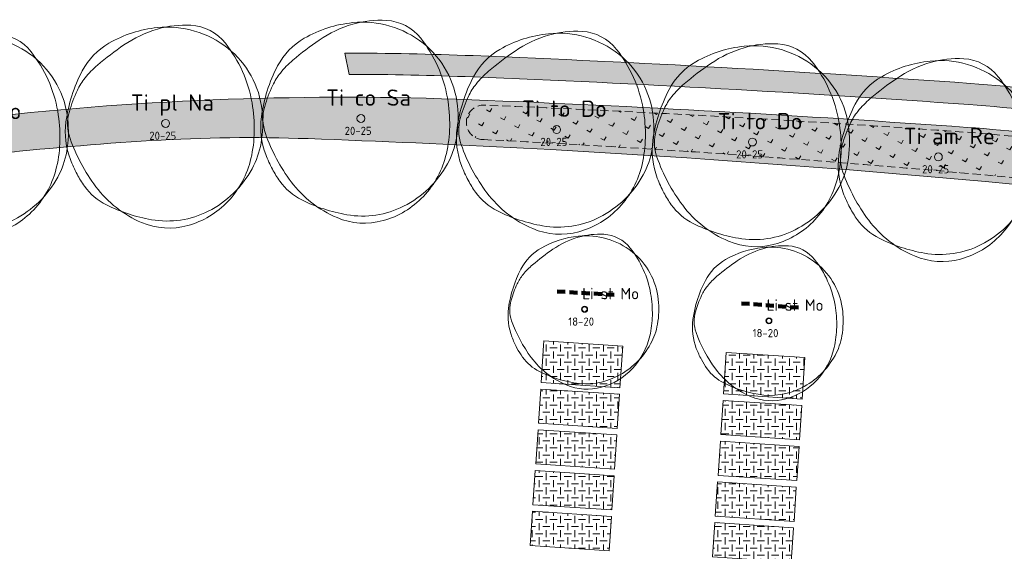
# Model space of a CAD drawing. Header units: metres. Extents: x 167415 to 168367, y 462435 to 462930.
# Tile 127 of 146: x 167482 to 167543, y 462763 to 462796. Entities that reach past the tile are written whole.
import ezdxf
from ezdxf.enums import TextEntityAlignment as Align

# ---------------------------------------------------------------- set-up
doc = ezdxf.new("R2010")
doc.units = ezdxf.units.M
doc.header["$LTSCALE"] = 0.2
doc.linetypes.add('DASHED', pattern=[0.75, 0.5, -0.25])
for name, color, linetype, lineweight in [('N-PV-GR-BOOM-afmeting', 90, 'Continuous', 25), ('N-PV-GR-BOOM-GRANULAAT-S', 90, 'Continuous', 20), ('N-PV-GR-BOOM-GROND-S', 90, 'Continuous', 20), ('N-WE-GR-BOLLEN-A-WRM-200 Mengsel Bloemendal-A', 108, 'Continuous', 18), ('N-WE-GR-BOLLEN-A-WRM-200 Mengsel Bloemendal-G', 108, 'DASHED', 18), ('N-WE-GR-BOOM-rootblock-G', 243, 'DASHED', 100), ('N-WE-GW-BOOM_T35', 90, 'Continuous', 20), ('N-WE-VH-VERHARDING_GRASPLAAT-G', 72, 'Continuous', 18), ('N-WE-VH-VERHARDING_TEGEL_GRAS-A', 72, 'Continuous', 18), ('N_WE_GR_GRAS_WRM_RVA margrietmengsel-A', 213, 'Continuous', 18), ('N_WE_GR_GRAS_WRM_RVA margrietmengsel-G', 213, 'Continuous', 18)]:
    doc.layers.add(name, color=color, linetype=linetype, lineweight=lineweight)
doc.styles.add('NLCS-ISO-M200-T25', font='NLCS-ISO.ttf', dxfattribs={"height": 0.5})
doc.styles.add('NLCS-ISO-M200-T35', font='NLCS-ISO.ttf', dxfattribs={"height": 0.7000000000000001})
doc.styles.add('Standaard200', font='isocpeur.ttf', dxfattribs={"height": 0.4})
pattern_1 = [(0, (0, 0), (0.4375, 0.4375), [0.4375, -0.4375]), (90, (0.21875, 0.21875), (-0.4374999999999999, 0.4375), [0.4375, -0.4375])]

# ---------------------------------------------------------------- blocks, each defined once
blk = doc.blocks.new('*U83')
at = {"linetype": 'Continuous'}
blk.add_circle((0, 0), 0.1845092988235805, dxfattribs=at)
blk.add_circle((0, 0), 0.15)
for centre, radius, start, end in [((0.1954232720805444, -1.18369016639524), 5.69477568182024, 95.77430700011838, 119.9477920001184), ((1.167773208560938, -0.8648117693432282), 5.499689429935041, 106.3688740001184, 124.4477540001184), ((0.9143825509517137, -0.002301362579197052), 4.600723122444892, 86.58911100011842, 106.3682710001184), ((0.07970034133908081, -0.03998979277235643), 4.545240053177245, 51.53933000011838, 95.77344500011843), ((1.056161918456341, 2.378944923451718), 2.21526890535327, 38.20985000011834, 86.5854950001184), ((-1.04000423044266, 0.9606120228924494), 3.220049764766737, 119.9474720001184, 152.2845150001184), ((6.673480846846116, -8.892264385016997), 15.23380010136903, 124.4457860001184, 130.3031460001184), ((0.2288267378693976, 0.1477590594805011), 4.305464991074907, 6.022262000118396, 51.53931800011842), ((2.460397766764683, -0.8782636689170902), 7.174070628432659, 152.2851410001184, 172.4003910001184), ((-0.3515115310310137, -0.6099093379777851), 4.373408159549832, 130.3005070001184, 141.2454220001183), ((-1.549780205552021, 0.3518966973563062), 2.836877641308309, 141.2443700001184, 154.9906160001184), ((2.154547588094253, -1.37596471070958), 6.924367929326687, 154.9923550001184, 163.7785190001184), ((-2.823502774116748, -0.2440311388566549), 6.971300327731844, 358.8883060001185, 9.983350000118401), ((-1.102603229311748, -0.4029311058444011), 3.57950533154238, 172.3996280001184, 201.0284730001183), ((-2.504075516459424, -0.0205774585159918), 2.072584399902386, 163.7796780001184, 199.3827820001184), ((-0.9877565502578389, 0.01932567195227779), 5.528817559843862, 350.2300720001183, 6.023218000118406), ((-1.978632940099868, -0.2603525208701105), 6.126276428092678, 347.0492550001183, 358.8876950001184), ((3.469242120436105, 2.080817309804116), 8.404750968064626, 199.3819430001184, 216.8465580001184), ((0.6392974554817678, -0.2608628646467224), 3.877806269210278, 331.3473820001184, 350.2303160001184), ((1.476309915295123, 0.5879067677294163), 6.342209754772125, 201.0235440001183, 207.8216400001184), ((-0.2560194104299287, -0.6565432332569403), 4.358694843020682, 316.7621770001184, 347.0498660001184), ((0.1673832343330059, -0.1029643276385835), 4.862144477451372, 207.8203580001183, 215.5805050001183), ((-0.1795833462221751, 0.1865259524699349), 4.810936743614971, 296.8801270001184, 331.3479920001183), ((-1.507113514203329, -1.300645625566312), 2.803406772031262, 215.5851440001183, 243.3800810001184), ((0.9177623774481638, 0.1688468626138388), 5.216390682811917, 216.8467250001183, 247.0462340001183), ((0.6477036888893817, 2.999956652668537), 7.613650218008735, 243.3843840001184, 260.1467900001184), ((0.07267107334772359, -0.3112232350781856), 4.252909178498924, 260.1457210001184, 296.8807070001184), ((-0.04137638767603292, -0.8584661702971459), 4.063995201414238, 285.3685610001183, 316.7631230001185), ((0.1648026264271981, -1.608874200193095), 3.285778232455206, 247.0471650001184, 285.3699040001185)]:
    blk.add_arc(centre, radius, start, end, dxfattribs=at)
blk.add_arc((-2.118072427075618, -0.1198345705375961), 6.255027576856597, 9.983148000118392, 38.20995300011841)
at = {"style": 'NLCS-ISO-M200-T35'}
blk.add_attdef('#._SOORT_TYPE', text='', height=0.7000000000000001, dxfattribs=at).set_placement((-0.141237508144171, 0.4009218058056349), align=Align.BOTTOM_LEFT)
blk = doc.blocks.new('*U84')
at = {"linetype": 'Continuous'}
blk.add_circle((0, 0), 0.1845092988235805, dxfattribs=at)
blk.add_circle((0, 0), 0.15)
for centre, radius, start, end in [((0.1954232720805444, -1.18369016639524), 5.69477568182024, 95.77430700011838, 119.9477920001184), ((1.167773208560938, -0.8648117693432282), 5.499689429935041, 106.3688740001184, 124.4477540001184), ((0.9143825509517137, -0.002301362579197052), 4.600723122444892, 86.58911100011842, 106.3682710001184), ((0.07970034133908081, -0.03998979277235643), 4.545240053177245, 51.53933000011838, 95.77344500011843), ((1.056161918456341, 2.378944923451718), 2.21526890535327, 38.20985000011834, 86.5854950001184), ((-1.04000423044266, 0.9606120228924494), 3.220049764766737, 119.9474720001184, 152.2845150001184), ((6.673480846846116, -8.892264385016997), 15.23380010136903, 124.4457860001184, 130.3031460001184), ((0.2288267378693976, 0.1477590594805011), 4.305464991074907, 6.022262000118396, 51.53931800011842), ((2.460397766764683, -0.8782636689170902), 7.174070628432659, 152.2851410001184, 172.4003910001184), ((-0.3515115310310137, -0.6099093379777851), 4.373408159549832, 130.3005070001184, 141.2454220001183), ((-1.549780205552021, 0.3518966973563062), 2.836877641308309, 141.2443700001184, 154.9906160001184), ((2.154547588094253, -1.37596471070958), 6.924367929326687, 154.9923550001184, 163.7785190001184), ((-2.823502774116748, -0.2440311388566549), 6.971300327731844, 358.8883060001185, 9.983350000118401), ((-1.102603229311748, -0.4029311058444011), 3.57950533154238, 172.3996280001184, 201.0284730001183), ((-2.504075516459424, -0.0205774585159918), 2.072584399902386, 163.7796780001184, 199.3827820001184), ((-0.9877565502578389, 0.01932567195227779), 5.528817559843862, 350.2300720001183, 6.023218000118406), ((-1.978632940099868, -0.2603525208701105), 6.126276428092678, 347.0492550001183, 358.8876950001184), ((3.469242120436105, 2.080817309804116), 8.404750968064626, 199.3819430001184, 216.8465580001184), ((0.6392974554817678, -0.2608628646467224), 3.877806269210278, 331.3473820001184, 350.2303160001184), ((1.476309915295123, 0.5879067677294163), 6.342209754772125, 201.0235440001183, 207.8216400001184), ((-0.2560194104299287, -0.6565432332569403), 4.358694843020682, 316.7621770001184, 347.0498660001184), ((0.1673832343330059, -0.1029643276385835), 4.862144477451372, 207.8203580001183, 215.5805050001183), ((-0.1795833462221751, 0.1865259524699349), 4.810936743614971, 296.8801270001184, 331.3479920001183), ((-1.507113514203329, -1.300645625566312), 2.803406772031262, 215.5851440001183, 243.3800810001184), ((0.9177623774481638, 0.1688468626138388), 5.216390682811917, 216.8467250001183, 247.0462340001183), ((0.6477036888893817, 2.999956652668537), 7.613650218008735, 243.3843840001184, 260.1467900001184), ((0.07267107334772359, -0.3112232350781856), 4.252909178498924, 260.1457210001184, 296.8807070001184), ((-0.04137638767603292, -0.8584661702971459), 4.063995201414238, 285.3685610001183, 316.7631230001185), ((0.1648026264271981, -1.608874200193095), 3.285778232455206, 247.0471650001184, 285.3699040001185)]:
    blk.add_arc(centre, radius, start, end, dxfattribs=at)
blk.add_arc((-2.118072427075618, -0.1198345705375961), 6.255027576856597, 9.983148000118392, 38.20995300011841)
at = {"style": 'NLCS-ISO-M200-T35'}
blk.add_attdef('#._SOORT_TYPE', text='', height=0.7000000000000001, dxfattribs=at).set_placement((-0.141237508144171, 0.4009218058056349), align=Align.BOTTOM_LEFT)
blk = doc.blocks.new('BOOM_1E GROOTTE_TEXT')
at = {"linetype": 'Continuous'}
blk.add_circle((0, 0), 0.2415770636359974, dxfattribs=at)
for centre, radius, start, end in [((0.2558666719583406, -1.549799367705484), 7.456140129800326, 95.7743070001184, 119.9477920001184), ((1.528959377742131, -1.132293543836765), 7.200714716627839, 106.3688740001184, 124.4477540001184), ((1.197196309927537, -0.003013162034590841), 6.023702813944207, 86.58911100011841, 106.3682710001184), ((0.1043512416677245, -0.05235842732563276), 5.951059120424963, 51.53933000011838, 95.77344500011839), ((1.382827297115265, 3.114740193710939), 2.900440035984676, 38.20985000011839, 86.5854950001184), ((-1.361672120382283, 1.257724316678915), 4.21599438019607, 119.9474720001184, 152.2845150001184), ((-2.773181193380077, -0.1568987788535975), 8.189675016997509, 9.983148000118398, 38.2099530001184), ((8.73755370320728, -11.64259542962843), 19.9455351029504, 124.4457860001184, 130.3031460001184), ((0.2996016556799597, 0.1934601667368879), 5.637122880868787, 6.022262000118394, 51.53931800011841), ((3.221385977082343, -1.149906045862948), 9.392973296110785, 152.2851410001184, 172.4003910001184), ((-0.4602322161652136, -0.7985511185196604), 5.726080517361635, 130.3005070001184, 141.2454220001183), ((-2.029119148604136, 0.4607365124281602), 3.714309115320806, 141.2443700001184, 154.9906160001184), ((2.82093793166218, -1.801543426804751), 9.066038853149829, 154.9923550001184, 163.7785190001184), ((-3.696797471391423, -0.3195086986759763), 9.12748719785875, 358.8883060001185, 9.983350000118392), ((-3.278573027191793, -0.02694195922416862), 2.713623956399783, 163.7796780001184, 199.3827820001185), ((-1.29326450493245, 0.02530300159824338), 7.238852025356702, 350.2300720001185, 6.023218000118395), ((-1.443632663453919, -0.5275555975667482), 4.686627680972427, 172.3996280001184, 201.0284730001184), ((-2.590613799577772, -0.3408781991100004), 8.021101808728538, 347.0492550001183, 358.8876950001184), ((4.542260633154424, 2.724403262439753), 11.00429665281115, 199.3819430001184, 216.8465580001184), ((0.8370288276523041, -0.3415463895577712), 5.07719154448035, 331.3473820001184, 350.2303160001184), ((1.932924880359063, 0.7697432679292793), 8.303822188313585, 201.0235440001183, 207.8216400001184), ((-0.3352048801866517, -0.8596086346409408), 5.706816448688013, 316.7621770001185, 347.0498660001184), ((-0.2351275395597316, 0.2442174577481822), 6.298934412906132, 296.8801270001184, 331.3479920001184), ((0.2191539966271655, -0.134810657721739), 6.365980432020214, 207.8203580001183, 215.5805050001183), ((-1.973255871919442, -1.702928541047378), 3.670485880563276, 215.5851440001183, 243.3800810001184), ((1.201621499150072, 0.2210703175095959), 6.829793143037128, 216.8467250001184, 247.0462340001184), ((-0.05417388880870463, -1.123985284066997), 5.320967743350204, 285.3685610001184, 316.7631230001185), ((0.8480350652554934, 3.927827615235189), 9.968512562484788, 243.3843840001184, 260.1467900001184), ((0.09514785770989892, -0.4074829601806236), 5.568311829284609, 260.1457210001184, 296.8807070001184), ((0.2157752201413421, -2.10649060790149), 4.302052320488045, 247.0471650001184, 285.3699040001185)]:
    blk.add_arc(centre, radius, start, end, dxfattribs=at)
at = {"style": 'NLCS-ISO-M200-T35'}
for tag, p in [('#._SOORT_TYPE', (-1.662806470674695, 0.4775128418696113)), ('#_AFMETING_...', (-1.662806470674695, -1.864294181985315))]:
    blk.add_attdef(tag, text='', height=0.7000000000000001, dxfattribs=at).set_placement(p, align=Align.BOTTOM_LEFT)

msp = doc.modelspace()

# ---------------------------------------------------------------- hatches: boundary and pattern name
at = {"layer": 'N-WE-GR-BOLLEN-A-WRM-200 Mengsel Bloemendal-A', "transparency": 33554687}
h = msp.add_hatch(dxfattribs=at)
h.set_pattern_fill('AGR-BOLLEN', color=256, scale=0.4, angle=15.02193949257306, pattern_type=2)
h.set_pattern_definition([(60.02193949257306, (0, 0), (-0.8575026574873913, 0.4946416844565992), [0.24, -0.74994]), (150.0219394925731, (0, 0), (-0.4946416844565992, -0.8575026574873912), [0.24, -0.74994])])
edge = h.paths.add_edge_path()
edge.add_arc((167510.7619639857, 462789.5009126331), 1.058153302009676, 82.52660965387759, 272.2071868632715, ccw=False)
edge.add_arc((167472.8515045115, 461852.3212443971), 938.999999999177, 85.87992178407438, 87.67775091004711, ccw=False)
edge.add_arc((167533.3466566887, 462692.1452358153), 97.00000000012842, 78.73499892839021, 85.8799217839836, ccw=False)
edge.add_arc((167552.1815332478, 462786.2518836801), 1.030866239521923, -95.49917556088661, 83.66247760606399, ccw=False)
edge.add_line((167552.0827438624, 462785.2257619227), (167552.0628696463, 462785.2278700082))
edge.add_arc((167473.7849370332, 462047.1590232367), 742.2082304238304, 83.94596905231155, 87.14117578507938)
at = {"layer": 'N-WE-VH-VERHARDING_TEGEL_GRAS-A', "transparency": 33554687}
h = msp.add_hatch(dxfattribs=at)
h.set_pattern_fill('AGR-GRAS_GESTABILISEERD-SO', color=256, scale=7, style=0, pattern_type=2)
h.set_pattern_definition(pattern_1)
h.paths.add_polyline_path([(167519.2682700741, 462775.7958161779), (167514.4488947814, 462776.1176667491), (167514.4298278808, 462775.8321598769), (167514.2789775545, 462773.5733341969), (167519.0989425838, 462773.2514442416)])
h = msp.add_hatch(dxfattribs=at)
h.set_pattern_fill('AGR-GRAS_GESTABILISEERD-SO', color=256, scale=7, style=0, pattern_type=2)
h.set_pattern_definition(pattern_1)
h.paths.add_polyline_path([(167530.4164193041, 462775.0977137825), (167525.6017842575, 462775.4192477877), (167525.4318966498, 462772.8753587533), (167530.2465316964, 462772.553824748)])
h = msp.add_hatch(dxfattribs=at)
h.set_pattern_fill('AGR-GRAS_GESTABILISEERD-SO', color=256, scale=7, style=0, pattern_type=2)
h.set_pattern_definition(pattern_1)
h.paths.add_polyline_path([(167519.0723814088, 462772.8523270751), (167514.2523238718, 462773.1742232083), (167514.1123920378, 462771.0788905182), (167518.9329352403, 462770.756961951)])
h = msp.add_hatch(dxfattribs=at)
h.set_pattern_fill('AGR-GRAS_GESTABILISEERD-SO', color=256, scale=7, style=0, pattern_type=2)
h.set_pattern_definition(pattern_1)
h.paths.add_polyline_path([(167530.2198780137, 462772.1547137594), (167525.4052429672, 462772.4762477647), (167525.2653111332, 462770.3809150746), (167530.0799461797, 462770.0593810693)])
h = msp.add_hatch(dxfattribs=at)
h.set_pattern_fill('AGR-GRAS_GESTABILISEERD-SO', color=256, scale=7, style=0, pattern_type=2)
h.set_pattern_definition(pattern_1)
h.paths.add_polyline_path([(167518.9063740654, 462770.3578447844), (167514.0857383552, 462770.6797795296), (167513.9458065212, 462768.5844468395), (167518.7669278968, 462768.2624796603)])
h = msp.add_hatch(dxfattribs=at)
h.set_pattern_fill('AGR-GRAS_GESTABILISEERD-SO', color=256, scale=7, style=0, pattern_type=2)
h.set_pattern_definition(pattern_1)
h.paths.add_polyline_path([(167530.0532924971, 462769.6602700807), (167525.2386574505, 462769.981804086), (167525.0987256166, 462767.8864713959), (167529.9133606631, 462767.5649373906)])
h = msp.add_hatch(dxfattribs=at)
h.set_pattern_fill('AGR-GRAS_GESTABILISEERD-SO', color=256, scale=7, style=0, pattern_type=2)
h.set_pattern_definition(pattern_1)
h.paths.add_polyline_path([(167518.7403667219, 462767.8633624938), (167513.9191528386, 462768.1853358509), (167513.7792210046, 462766.090003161), (167518.6009205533, 462765.76799737)])
h = msp.add_hatch(dxfattribs=at)
h.set_pattern_fill('AGR-GRAS_GESTABILISEERD-SO', color=256, scale=7, style=0, pattern_type=2)
h.set_pattern_definition(pattern_1)
h.paths.add_polyline_path([(167529.8867069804, 462767.165826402), (167525.0720719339, 462767.4873604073), (167524.9321400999, 462765.3920277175), (167529.7467751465, 462765.0704937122)])
h = msp.add_hatch(dxfattribs=at)
h.set_pattern_fill('AGR-GRAS_GESTABILISEERD-SO', color=256, scale=7, style=0, pattern_type=2)
h.set_pattern_definition(pattern_1)
h.paths.add_polyline_path([(167518.5743593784, 462765.3688802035), (167513.7525673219, 462765.6908921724), (167513.612635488, 462763.5955594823), (167518.4349132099, 462763.2735150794)])
h = msp.add_hatch(dxfattribs=at)
h.set_pattern_fill('AGR-GRAS_GESTABILISEERD-SO', color=256, scale=7, style=0, pattern_type=2)
h.set_pattern_definition(pattern_1)
h.paths.add_polyline_path([(167529.7201214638, 462764.6713827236), (167524.9054864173, 462764.9929167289), (167524.7655545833, 462762.8975840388), (167529.5801896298, 462762.5760500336)])
at = {"layer": 'N_WE_GR_GRAS_WRM_RVA margrietmengsel-A', "transparency": 33554687}
h = msp.add_hatch(color=256, dxfattribs=at)
h.dxf.hatch_style = 1
edge = h.paths.add_edge_path()
edge.add_arc((167496.4837385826, 462688.5657343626), 99.99999997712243, 87.97320017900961, 93.46616452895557, ccw=False)
edge.add_arc((167473.7849371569, 462047.159023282), 741.8082303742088, 86.95426823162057, 87.9732001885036, ccw=False)
edge.add_arc((167473.7379409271, 462046.499698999), 742.4691204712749, 82.8388072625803, 86.95335007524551, ccw=False)
edge.add_line((167566.2950556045, 462783.1770879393), (167566.3942256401, 462783.1646213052))
edge.add_line((167566.3942256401, 462783.1646213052), (167566.961875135, 462787.3819004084))
edge.add_line((167566.961875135, 462787.3819004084), (167566.8579115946, 462787.3993864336))
edge.add_arc((167580.9108505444, 462886.4070371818), 99.99999999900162, 257.3712119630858, 261.92151911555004, ccw=False)
edge.add_arc((167580.9737555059, 462886.7009585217), 100.3005636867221, 256.183264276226, 257.3728559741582, ccw=False)
edge.add_arc((167533.3466560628, 462692.1452359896), 99.99999999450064, 76.30601868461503, 85.87870752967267)
edge.add_arc((167472.4681542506, 461846.3237729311), 948.0095157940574, 85.88272743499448, 87.72345973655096)
edge.add_arc((167502.1855456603, 462589.5916800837), 204.1478539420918, 87.7709896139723, 89.97491722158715)
edge.add_line((167502.2749169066, 462793.7395144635), (167502.5275789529, 462792.4392933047))
edge.add_arc((167502.2273548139, 462593.7395200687), 198.7000000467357, 87.72885106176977, 89.91342937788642, ccw=False)
edge.add_arc((167472.8515049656, 461852.3212443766), 940.6999999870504, 85.87992181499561, 87.73059477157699, ccw=False)
edge.add_arc((167533.3466566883, 462692.145235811), 98.7000000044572, 76.2420322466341, 85.87992181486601, ccw=False)
edge.add_line((167556.819586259, 462788.0134348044), (167560.7076124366, 462787.1421432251))
edge.add_line((167560.7076124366, 462787.1421432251), (167563.7476403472, 462786.5716015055))
edge.add_arc((167563.6290396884, 462785.8817218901), 0.7000000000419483, -99.75465137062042, 80.24534862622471, ccw=False)
edge.add_line((167563.5104390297, 462785.1918422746), (167560.4283969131, 462785.770269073))
edge.add_line((167560.4283969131, 462785.770269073), (167556.4866369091, 462786.6536021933))
edge.add_arc((167533.3466566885, 462692.1452358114), 97.30000000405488, 76.24203224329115, 85.8799217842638)
edge.add_arc((167472.8515045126, 461852.3212443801), 939.3000000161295, 85.8799217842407, 87.7310619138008)
edge.add_arc((167502.2273519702, 462593.7395201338), 197.2999999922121, 87.73106195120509, 96.39076027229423)
edge.add_arc((167458.1470933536, 462985.8943244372), 197.3244849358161, 273.01938889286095, 276.4360883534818, ccw=False)
edge.add_line((167468.5409414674, 462788.8437718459), (167467.9075349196, 462790.3457685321))
edge.add_line((167467.9075349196, 462790.3457685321), (167466.9312721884, 462791.4667874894))
edge.add_arc((167457.8705614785, 462988.1599868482), 196.9017804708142, 271.5966299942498, 272.63747676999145, ccw=False)
edge.add_line((167463.3568050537, 462791.3346523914), (167463.362794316, 462791.1097321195))
edge.add_line((167463.362794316, 462791.1097321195), (167462.3580633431, 462791.0829777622))
edge.add_arc((167462.330723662, 462789.8096489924), 1.273622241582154, 88.76998955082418, 226.5394480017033)
edge.add_line((167461.4546562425, 462788.8851926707), (167462.1728936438, 462788.1917342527))
edge.add_line((167462.1728936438, 462788.1917342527), (167462.1250855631, 462788.1415606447))
edge.add_arc((167466.9678325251, 462794.3278080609), 7.85632580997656, 231.9452848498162, 273.1025779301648)
edge.add_arc((167457.7060454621, 462991.2309089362), 204.9769379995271, 272.7087489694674, 276.3908186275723)
edge.add_arc((167502.2273521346, 462593.7395201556), 194.9999999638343, 93.46616452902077, 96.3908186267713, ccw=False)

# ---------------------------------------------------------------- linework, layer by layer
at = {"layer": 'N-WE-GR-BOLLEN-A-WRM-200 Mengsel Bloemendal-G', "ltscale": 5, "transparency": 33554687, "flags": 128}
msp.add_lwpolyline([(167510.8027168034, 462788.4435443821, -1.088259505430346), (167510.8995934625, 462790.5500773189, -0.007844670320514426), (167540.3158131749, 462788.8945554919, -0.03118571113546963), (167552.2953256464, 462787.2764501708, -0.9927106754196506), (167552.0827438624, 462785.2257619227), (167552.0628696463, 462785.2278700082, 0.01394262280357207)], format="xyb", close=True, dxfattribs=at)
at = {"layer": 'N-WE-GR-BOOM-rootblock-G', "ltscale": 5, "transparency": 33554687}
for points in [[(167515.2569014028, 462779.1459596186), (167518.7509187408, 462778.9396347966)], [(167526.5255148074, 462778.4166649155), (167530.0159396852, 462778.1565490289)]]:
    msp.add_lwpolyline(points, dxfattribs=at)
at = {"layer": 'N-WE-VH-VERHARDING_GRASPLAAT-G', "transparency": 33554687}
for points in [[(167519.2682700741, 462775.7958161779), (167514.4488947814, 462776.1176667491), (167514.4298278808, 462775.8321598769), (167514.2789775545, 462773.5733341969), (167519.0989425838, 462773.2514442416), (167519.2682700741, 462775.7958161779)], [(167530.4164193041, 462775.0977137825), (167525.6017842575, 462775.4192477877), (167525.4318966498, 462772.8753587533), (167530.2465316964, 462772.553824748), (167530.4164193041, 462775.0977137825)], [(167519.0723814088, 462772.8523270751), (167514.2523238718, 462773.1742232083), (167514.1123920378, 462771.0788905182), (167518.9329352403, 462770.756961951), (167519.0723814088, 462772.8523270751)], [(167530.2198780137, 462772.1547137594), (167525.4052429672, 462772.4762477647), (167525.2653111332, 462770.3809150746), (167530.0799461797, 462770.0593810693), (167530.2198780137, 462772.1547137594)], [(167518.9063740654, 462770.3578447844), (167514.0857383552, 462770.6797795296), (167513.9458065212, 462768.5844468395), (167518.7669278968, 462768.2624796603), (167518.9063740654, 462770.3578447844)], [(167530.0532924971, 462769.6602700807), (167525.2386574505, 462769.981804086), (167525.0987256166, 462767.8864713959), (167529.9133606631, 462767.5649373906), (167530.0532924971, 462769.6602700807)], [(167518.7403667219, 462767.8633624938), (167513.9191528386, 462768.1853358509), (167513.7792210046, 462766.090003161), (167518.6009205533, 462765.76799737), (167518.7403667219, 462767.8633624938)], [(167529.8867069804, 462767.165826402), (167525.0720719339, 462767.4873604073), (167524.9321400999, 462765.3920277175), (167529.7467751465, 462765.0704937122), (167529.8867069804, 462767.165826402)], [(167518.5743593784, 462765.3688802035), (167513.7525673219, 462765.6908921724), (167513.612635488, 462763.5955594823), (167518.4349132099, 462763.2735150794), (167518.5743593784, 462765.3688802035)], [(167529.7201214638, 462764.6713827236), (167524.9054864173, 462764.9929167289), (167524.7655545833, 462762.8975840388), (167529.5801896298, 462762.5760500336), (167529.7201214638, 462764.6713827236)]]:
    msp.add_lwpolyline(points, close=True, dxfattribs=at)
at = {"layer": 'N_WE_GR_GRAS_WRM_RVA margrietmengsel-G', "transparency": 33554687, "flags": 128}
for points in [[(167557.0202648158, 462789.3026353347, 0.04179304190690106), (167540.5334672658, 462791.8866503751, 0.008031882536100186), (167510.1256228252, 462793.5850658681, 0.00961674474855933), (167502.2749169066, 462793.7395144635), (167502.5275789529, 462792.4392933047, -0.009532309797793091), (167510.1015669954, 462792.2834366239, -0.008075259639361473), (167540.4379529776, 462790.5901621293, -0.04207803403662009), (167556.819586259, 462788.0134348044)], [(167556.4866369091, 462786.6536021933, 0.04207803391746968), (167540.3373672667, 462789.193780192, 0.008077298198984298), (167510.0384767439, 462790.8848379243, 0.03780305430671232), (167480.2661509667, 462789.8134746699, -0.0149092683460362)], [(167480.521963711, 462787.5277450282, -0.01276190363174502), (167490.4378295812, 462788.3828019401, -0.02397216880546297), (167500.0204338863, 462788.5031737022, -0.004445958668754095), (167513.1994453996, 462787.9194077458, -0.01795500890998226), (167566.2950556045, 462783.1770879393)]]:
    msp.add_lwpolyline(points, format="xyb", dxfattribs=at)

# ---------------------------------------------------------------- block references
at = {"layer": 'N-PV-GR-BOOM-GRANULAAT-S', "transparency": 33554687}
for name, p in [('*U84', (167516.9336059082, 462778.0564110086)), ('*U83', (167528.2118285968, 462777.3496198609))]:
    msp.add_blockref(name, p, dxfattribs=at).add_auto_attribs({'#._SOORT_TYPE': 'Li st Mo'})
at = {"layer": 'N-PV-GR-BOOM-GROND-S', "transparency": 33554687}
ref = msp.add_blockref('BOOM_1E GROOTTE_TEXT', (167491.3029846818, 462789.4348399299), dxfattribs=at)
ref.add_attrib('#._SOORT_TYPE', 'Ti pl Na', dxfattribs={"layer": 'N-WE-GW-BOOM_T35', "height": 1, "style": 'Standaard200'}).set_placement((167489.1755976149, 462789.9123527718), align=Align.BOTTOM_LEFT)
ref = msp.add_blockref('BOOM_1E GROOTTE_TEXT', (167503.2535959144, 462789.7368334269), dxfattribs=at)
ref.add_attrib('#._SOORT_TYPE', 'Ti co Sa', dxfattribs={"layer": 'N-WE-GW-BOOM_T35', "height": 1, "style": 'Standaard200'}).set_placement((167501.1262088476, 462790.2143462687), align=Align.BOTTOM_LEFT)
ref = msp.add_blockref('BOOM_1E GROOTTE_TEXT', (167479.416061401, 462788.915616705), dxfattribs=at)
ref.add_attrib('#._SOORT_TYPE', 'Ti to Do', dxfattribs={"layer": 'N-WE-GW-BOOM_T35', "height": 1, "style": 'Standaard200'}).set_placement((167477.2886743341, 462789.3931295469), align=Align.BOTTOM_LEFT)
ref = msp.add_blockref('BOOM_1E GROOTTE_TEXT', (167515.2271409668, 462789.0606862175), dxfattribs=at)
ref.add_attrib('#._SOORT_TYPE', 'Ti to Do', dxfattribs={"layer": 'N-WE-GW-BOOM_T35', "height": 1, "style": 'Standaard200'}).set_placement((167513.0997539, 462789.5381990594), align=Align.BOTTOM_LEFT)
ref = msp.add_blockref('BOOM_1E GROOTTE_TEXT', (167527.1990279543, 462788.2949545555), dxfattribs=at)
ref.add_attrib('#._SOORT_TYPE', 'Ti to Do', dxfattribs={"layer": 'N-WE-GW-BOOM_T35', "height": 1, "style": 'Standaard200'}).set_placement((167525.0716408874, 462788.7724673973), align=Align.BOTTOM_LEFT)
ref = msp.add_blockref('BOOM_1E GROOTTE_TEXT', (167538.5759725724, 462787.3871336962), dxfattribs=at)
ref.add_attrib('#._SOORT_TYPE', 'Ti am Re', dxfattribs={"layer": 'N-WE-GW-BOOM_T35', "height": 1, "style": 'Standaard200'}).set_placement((167536.4485855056, 462787.864646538), align=Align.BOTTOM_LEFT)

# ---------------------------------------------------------------- texts
at = {"layer": 'N-PV-GR-BOOM-afmeting', "ltscale": 0.8, "transparency": 33554687, "char_height": 0.5, "attachment_point": 1, "style": 'NLCS-ISO-M200-T25'}
for s, insert in [('20-25', (167490.3077798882, 462788.9303500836)), ('20-25', (167502.2583911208, 462789.2323435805)), ('20-25', (167514.2319361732, 462788.5561963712)), ('20-25', (167526.2038231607, 462787.7904647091)), ('20-25', (167537.5807677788, 462786.8826438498)), ('18-20', (167515.9384011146, 462777.5519211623)), ('18-20', (167527.2166238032, 462776.8451300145))]:
    msp.add_mtext_dynamic_manual_height_columns(s, width=5.62560989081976, gutter_width=3, heights=[0], dxfattribs=dict(at, insert=insert))

doc.saveas('drawing.dxf')
